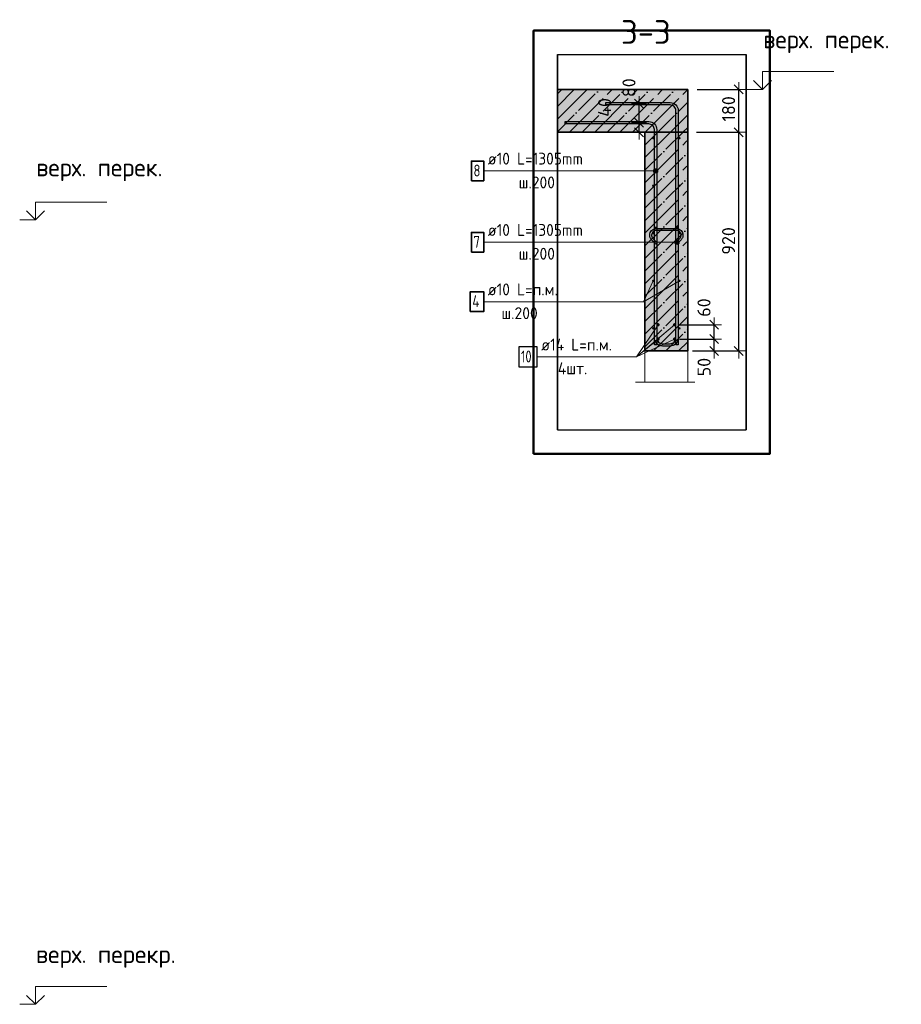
# Model space of a CAD drawing. Header units: millimetres. Extents: x -3026 to 47325, y -2839 to 55854.
# Tile 114 of 130: x 39815 to 43522, y 32916 to 37058. Entities that reach past the tile are written whole.
import ezdxf

# ---------------------------------------------------------------- set-up
doc = ezdxf.new("R2010")
doc.units = ezdxf.units.MM
doc.header["$PDMODE"] = 65
doc.linetypes.add('______11', pattern=[125, 100, -12.5, 0, -12.5])
doc.linetypes.add('______5', pattern=[275, 200, -25, 25, -25])
for name, color, linetype, lineweight in [('Standard', 7, 'Continuous', 25), ('Арм.стержн. Арматура края', 96, 'Continuous', 35), ('Арм.стержн. вертикальными 1', 22, 'Continuous', 35), ('Арм.стержн. Доп. арматура', 180, 'Continuous', 35), ('Арм.стержн.горизонт. 1', 180, 'Continuous', 35), ('Высотная отметки_ общее', 7, 'Continuous', 13), ('Размерная линия_ общее', 7, 'Continuous', 13)]:
    doc.layers.add(name, color=color, linetype=linetype, lineweight=lineweight)
doc.layers.add('Арм.стержн.Стяжки', color=7, linetype='Continuous', lineweight=35, true_color=0x501e0f)
doc.styles.add('ISOCPEUR', font='ISOCPEUR')
doc.dimstyles.new('DIMSTYLE_3', dxfattribs={"dimtxt": 55, "dimasz": 62.5, "dimexe": 0, "dimexo": 0, "dimgap": 27.5, "dimtad": 2, "dimdec": 0, "dimrnd": 5, "dimzin": 12, "dimdsep": 46, "dimtxsty": 'ISOCPEUR', "dimblk1": 'ALL_ML_STRICH', "dimblk2": 'ALL_ML_STRICH', "dimsah": 1, "dimcen": 0, "dimclrd": 7, "dimclre": 256, "dimclrt": 7, "dimadec": 0, "dimazin": 0, "dimtfac": 1, "dimtdec": 0, "dimtix": 1, "dimtmove": 2, "dimatfit": 3, "dimfxl": 0, "dimtzin": 0, "dimlwd": 0, "dimlwe": -3, "dimarcsym": 0})
doc.dimstyles.new('DIMSTYLE_8', dxfattribs={"dimtxt": 55, "dimasz": 62.5, "dimexe": 0, "dimexo": 0, "dimgap": 27.5, "dimtad": 2, "dimdec": 0, "dimrnd": 5, "dimzin": 12, "dimdsep": 46, "dimtxsty": 'ISOCPEUR', "dimblk1": 'ALL_ML_STRICH', "dimblk2": 'ALL_ML_STRICH', "dimsah": 1, "dimcen": 0, "dimclrd": 7, "dimclre": 256, "dimclrt": 7, "dimadec": 0, "dimazin": 0, "dimtfac": 1, "dimtdec": 0, "dimtix": 1, "dimtmove": 2, "dimatfit": 3, "dimfxl": 0, "dimtvp": 1.2, "dimtzin": 0, "dimlwd": 0, "dimlwe": -3, "dimarcsym": 0})

# ---------------------------------------------------------------- blocks, each defined once
blk = doc.blocks.new('COMPLEX_ELEVATIONDIM_8')
at = {"layer": 'Высотная отметки_ общее', "color": 7, "linetype": 'Continuous', "lineweight": 13, "transparency": 33554687}
for p, q in [((39881.2, 36215.9), (39881.2, 36290.9)), ((39881.2, 36290.9), (40181.2, 36290.9)), ((39881.2, 36215.9), (39843.7, 36253.4)), ((39881.2, 36215.9), (39918.7, 36253.4)), ((39881.2, 36215.9), (39881.2, 36215.9)), ((39881.2, 36215.9), (39881.2, 36215.9)), ((39881.2, 36215.9), (39881.2, 36215.9)), ((39881.2, 36215.9), (39881.2, 36215.9)), ((39881.2, 32915.9), (39881.2, 32990.9)), ((39881.2, 32990.9), (40181.2, 32990.9)), ((39881.2, 32915.9), (39843.7, 32953.4)), ((39881.2, 32915.9), (39918.7, 32953.4)), ((39881.2, 32915.9), (39815, 32915.9)), ((39881.2, 32915.9), (39881.2, 32915.9)), ((39881.2, 32915.9), (39881.2, 32915.9)), ((39881.2, 32915.9), (39881.2, 32915.9)), ((39881.2, 32915.9), (39881.2, 32915.9))]:
    blk.add_line(p, q, dxfattribs=at)
blk.add_lwpolyline([(39881.2, 36215.9), (39873.3, 36215.9), (39873.3, 36215.9), (39815, 36215.9)], dxfattribs=at)
at = {"layer": 'Высотная отметки_ общее', "color": 7, "linetype": 'Continuous', "lineweight": 13, "transparency": 33554687, "char_height": 75, "attachment_point": 7, "style": 'ISOCPEUR'}
for s, insert, width in [('\\W0.97;верх. перек.', (39884.6, 36378.8), 598.581), ('\\W0.98;верх. перекр.', (39883, 33069.2), 651.121)]:
    blk.add_mtext(s, dxfattribs=dict(at, insert=insert, width=width))
blk = doc.blocks.new('ALL_ML_STRICH')
at = {"color": 0, "linetype": 'ByBlock', "lineweight": -2}
for p, q in [((-1, 0), (0.5, 0)), ((-0.3, -0.3), (0.3, 0.3)), ((0, -0.5), (0, 0.5))]:
    blk.add_line(p, q, dxfattribs=at)
blk = doc.blocks.new('*D323')
at = {"layer": 'DEFPOINTS', "color": 7, "linetype": 'Continuous', "lineweight": 13, "transparency": 33554687}
for p in [(42419.9, 36624.5), (42416.7, 36584.5), (42419.2, 36584.5)]:
    blk.add_point(p, dxfattribs=at)
at = {"layer": 'Размерная линия_ общее', "color": 253, "linetype": 'Continuous', "lineweight": -2, "true_color": 0xa0a0a0, "transparency": 33554687}
for p, q in [((42419.2, 36624.5), (42419.2, 36624.5)), ((42419.2, 36584.5), (42419.2, 36584.5))]:
    blk.add_line(p, q, dxfattribs=at)
at = {"layer": 'Размерная линия_ общее', "color": 7, "linetype": 'Continuous', "lineweight": -2, "transparency": 33554687}
blk.add_line((42419.2, 36584.5), (42419.2, 36624.5), dxfattribs=at)
at = {"layer": 'Размерная линия_ общее', "color": 7, "linetype": 'Continuous', "lineweight": 13, "transparency": 33554687, "xscale": 62.5, "yscale": 62.5, "zscale": 62.5}
for p, rotation in [((42419.2, 36624.5), 90), ((42419.2, 36584.5), 270)]:
    blk.add_blockref('ALL_ML_STRICH', p, dxfattribs=dict(at, rotation=rotation))
at = {"layer": 'Размерная линия_ общее', "color": 7, "linetype": 'Continuous', "lineweight": 13, "transparency": 33554687, "insert": (42274.5, 36688.7), "char_height": 55, "width": 110, "attachment_point": 5, "rotation": 90, "style": 'ISOCPEUR'}
blk.add_mtext('\\A1;{40}', dxfattribs=at)
blk = doc.blocks.new('*D324')
at = {"layer": 'DEFPOINTS', "color": 7, "linetype": 'Continuous', "lineweight": 13, "transparency": 33554687}
for p in [(42419.9, 36704.5), (42419.2, 36624.5), (42419.9, 36624.5)]:
    blk.add_point(p, dxfattribs=at)
at = {"layer": 'Размерная линия_ общее', "color": 253, "linetype": 'Continuous', "lineweight": -2, "true_color": 0xa0a0a0, "transparency": 33554687}
for p, q in [((42419.2, 36704.5), (42419.2, 36704.5)), ((42419.2, 36624.5), (42419.2, 36624.5))]:
    blk.add_line(p, q, dxfattribs=at)
at = {"layer": 'Размерная линия_ общее', "color": 7, "linetype": 'Continuous', "lineweight": -2, "transparency": 33554687}
blk.add_line((42419.2, 36624.5), (42419.2, 36704.5), dxfattribs=at)
at = {"layer": 'Размерная линия_ общее', "color": 7, "linetype": 'Continuous', "lineweight": 13, "transparency": 33554687, "xscale": 62.5, "yscale": 62.5, "zscale": 62.5}
for p, rotation in [((42419.2, 36704.5), 90), ((42419.2, 36624.5), 270)]:
    blk.add_blockref('ALL_ML_STRICH', p, dxfattribs=dict(at, rotation=rotation))
at = {"layer": 'Размерная линия_ общее', "color": 7, "linetype": 'Continuous', "lineweight": 13, "transparency": 33554687, "insert": (42376.8, 36771.8), "char_height": 55, "width": 110, "attachment_point": 5, "rotation": 90, "style": 'ISOCPEUR'}
blk.add_mtext('\\A1;{80}', dxfattribs=at)
blk = doc.blocks.new('*D335')
at = {"layer": 'DEFPOINTS', "color": 7, "linetype": 'Continuous', "lineweight": 13, "transparency": 33554687}
for p in [(42568.9, 35714.5), (42623.9, 35664.5), (42735, 35664.5)]:
    blk.add_point(p, dxfattribs=at)
at = {"layer": 'Размерная линия_ общее', "color": 253, "linetype": 'Continuous', "lineweight": -2, "true_color": 0xa0a0a0, "transparency": 33554687}
for p, q in [((42588.9, 35714.5), (42735, 35714.5)), ((42643.9, 35664.5), (42735, 35664.5))]:
    blk.add_line(p, q, dxfattribs=at)
at = {"layer": 'Размерная линия_ общее', "color": 7, "linetype": 'Continuous', "lineweight": -2, "transparency": 33554687}
blk.add_line((42735, 35664.5), (42735, 35714.5), dxfattribs=at)
at = {"layer": 'Размерная линия_ общее', "color": 7, "linetype": 'Continuous', "lineweight": 13, "transparency": 33554687, "xscale": 62.5, "yscale": 62.5, "zscale": 62.5}
for p, rotation in [((42735, 35714.5), 90), ((42735, 35664.5), 270)]:
    blk.add_blockref('ALL_ML_STRICH', p, dxfattribs=dict(at, rotation=rotation))
at = {"layer": 'Размерная линия_ общее', "color": 7, "linetype": 'Continuous', "lineweight": 13, "transparency": 33554687, "insert": (42692.7, 35596.4), "char_height": 55, "width": 110, "attachment_point": 5, "rotation": 90, "style": 'ISOCPEUR'}
blk.add_mtext('\\A1;{50}', dxfattribs=at)
blk = doc.blocks.new('*D336')
at = {"layer": 'DEFPOINTS', "color": 7, "linetype": 'Continuous', "lineweight": 13, "transparency": 33554687}
for p in [(42568.9, 35774.5), (42568.9, 35714.5), (42735, 35714.5)]:
    blk.add_point(p, dxfattribs=at)
at = {"layer": 'Размерная линия_ общее', "color": 253, "linetype": 'Continuous', "lineweight": -2, "true_color": 0xa0a0a0, "transparency": 33554687}
for p, q in [((42588.9, 35774.5), (42735, 35774.5)), ((42588.9, 35714.5), (42735, 35714.5))]:
    blk.add_line(p, q, dxfattribs=at)
at = {"layer": 'Размерная линия_ общее', "color": 7, "linetype": 'Continuous', "lineweight": -2, "transparency": 33554687}
blk.add_line((42735, 35714.5), (42735, 35774.5), dxfattribs=at)
at = {"layer": 'Размерная линия_ общее', "color": 7, "linetype": 'Continuous', "lineweight": 13, "transparency": 33554687, "xscale": 62.5, "yscale": 62.5, "zscale": 62.5}
for p, rotation in [((42735, 35774.5), 90), ((42735, 35714.5), 270)]:
    blk.add_blockref('ALL_ML_STRICH', p, dxfattribs=dict(at, rotation=rotation))
at = {"layer": 'Размерная линия_ общее', "color": 7, "linetype": 'Continuous', "lineweight": 13, "transparency": 33554687, "insert": (42692.3, 35847), "char_height": 55, "width": 110, "attachment_point": 5, "rotation": 90, "style": 'ISOCPEUR'}
blk.add_mtext('\\A1;{60}', dxfattribs=at)
blk = doc.blocks.new('*D337')
at = {"layer": 'DEFPOINTS', "color": 7, "linetype": 'Continuous', "lineweight": 13, "transparency": 33554687}
for p in [(42640.1, 36584.5), (42673.9, 35664.5), (42838.1, 35664.5)]:
    blk.add_point(p, dxfattribs=at)
at = {"layer": 'Размерная линия_ общее', "color": 253, "linetype": 'Continuous', "lineweight": -2, "true_color": 0xa0a0a0, "transparency": 33554687}
for p, q in [((42660.1, 36584.5), (42838.1, 36584.5)), ((42693.9, 35664.5), (42838.1, 35664.5))]:
    blk.add_line(p, q, dxfattribs=at)
at = {"layer": 'Размерная линия_ общее', "color": 7, "linetype": 'Continuous', "lineweight": -2, "transparency": 33554687}
blk.add_line((42838.1, 35664.5), (42838.1, 36584.5), dxfattribs=at)
at = {"layer": 'Размерная линия_ общее', "color": 7, "linetype": 'Continuous', "lineweight": 13, "transparency": 33554687, "xscale": 62.5, "yscale": 62.5, "zscale": 62.5}
for p, rotation in [((42838.1, 36584.5), 90), ((42838.1, 35664.5), 270)]:
    blk.add_blockref('ALL_ML_STRICH', p, dxfattribs=dict(at, rotation=rotation))
at = {"layer": 'Размерная линия_ общее', "color": 7, "linetype": 'Continuous', "lineweight": 13, "transparency": 33554687, "insert": (42795.6, 36127.2), "char_height": 55, "width": 165, "attachment_point": 5, "rotation": 90, "style": 'ISOCPEUR'}
blk.add_mtext('\\A1;{920}', dxfattribs=at)
blk = doc.blocks.new('*D338')
at = {"layer": 'DEFPOINTS', "color": 7, "linetype": 'Continuous', "lineweight": 13, "transparency": 33554687}
for p in [(42644.2, 36764.5), (42640.1, 36584.5), (42838.1, 36584.5)]:
    blk.add_point(p, dxfattribs=at)
at = {"layer": 'Размерная линия_ общее', "color": 253, "linetype": 'Continuous', "lineweight": -2, "true_color": 0xa0a0a0, "transparency": 33554687}
for p, q in [((42664.2, 36764.5), (42838.1, 36764.5)), ((42660.1, 36584.5), (42838.1, 36584.5))]:
    blk.add_line(p, q, dxfattribs=at)
at = {"layer": 'Размерная линия_ общее', "color": 7, "linetype": 'Continuous', "lineweight": -2, "transparency": 33554687}
blk.add_line((42838.1, 36584.5), (42838.1, 36764.5), dxfattribs=at)
at = {"layer": 'Размерная линия_ общее', "color": 7, "linetype": 'Continuous', "lineweight": 13, "transparency": 33554687, "xscale": 62.5, "yscale": 62.5, "zscale": 62.5}
for p, rotation in [((42838.1, 36764.5), 90), ((42838.1, 36584.5), 270)]:
    blk.add_blockref('ALL_ML_STRICH', p, dxfattribs=dict(at, rotation=rotation))
at = {"layer": 'Размерная линия_ общее', "color": 7, "linetype": 'Continuous', "lineweight": 13, "transparency": 33554687, "insert": (42795.6, 36682.7), "char_height": 55, "width": 165, "attachment_point": 5, "rotation": 90, "style": 'ISOCPEUR'}
blk.add_mtext('\\A1;{180}', dxfattribs=at)
blk = doc.blocks.new('COMPLEX_ELEVATIONDIM_9')
at = {"layer": 'Высотная отметки_ общее', "color": 7, "linetype": 'Continuous', "lineweight": 13, "transparency": 33554687}
for p, q in [((42938.1, 36764.5), (42938.1, 36839.5)), ((42938.1, 36839.5), (43238.1, 36839.5)), ((42938.1, 36764.5), (42900.6, 36802)), ((42938.1, 36764.5), (42975.6, 36802)), ((42938.1, 36764.5), (42871.9, 36764.5)), ((42938.1, 36764.5), (42938.1, 36764.5)), ((42938.1, 36764.5), (42938.1, 36764.5)), ((42938.1, 36764.5), (42938.1, 36764.5)), ((42938.1, 36764.5), (42938.1, 36764.5))]:
    blk.add_line(p, q, dxfattribs=at)
at = {"layer": 'Высотная отметки_ общее', "color": 7, "linetype": 'Continuous', "lineweight": 13, "transparency": 33554687, "insert": (42941.5, 36917.3), "char_height": 75, "width": 598.581, "attachment_point": 7, "style": 'ISOCPEUR'}
blk.add_mtext('\\W0.97;верх. перек.', dxfattribs=at)

msp = doc.modelspace()

# ---------------------------------------------------------------- hatches: boundary and pattern name
at = {"layer": 'Standard', "linetype": 'Continuous', "lineweight": -3, "transparency": 33554687}
for color, points in [(9, [(42623.9, 36584.5), (42623.9, 36764.5), (42075.9, 36764.5), (42075.9, 36584.5)]), (7, [(42623.9, 36584.5), (42443.9, 36584.5), (42443.9, 35664.5), (42623.9, 35664.5)])]:
    msp.add_hatch(color=color, dxfattribs=at).paths.add_polyline_path(points)
at = {"layer": 'Арм.стержн. вертикальными 1', "linetype": 'Continuous', "lineweight": 13, "transparency": 33554687}
for points in [[(42480.9, 36417), (42480.9, 36426.3), (42479.5, 36421.6)], [(42480.9, 36426.3), (42484.2, 36413.6), (42484.2, 36429.7)], [(42480.9, 36426.3), (42480.9, 36417), (42484.2, 36413.6)], [(42484.2, 36429.7), (42488.9, 36412.3), (42488.9, 36431)], [(42484.2, 36429.7), (42484.2, 36413.6), (42488.9, 36412.3)], [(42488.9, 36431), (42488.9, 36412.3), (42493.6, 36413.6)], [(42488.9, 36431), (42493.6, 36413.6), (42493.6, 36429.7)], [(42493.6, 36429.7), (42493.6, 36413.6), (42497, 36417)], [(42493.6, 36429.7), (42497, 36417), (42497, 36426.3)], [(42497, 36426.3), (42497, 36417), (42498.3, 36421.6)], [(42570.9, 36117), (42570.9, 36126.3), (42569.5, 36121.6)], [(42570.9, 36126.3), (42574.2, 36113.6), (42574.2, 36129.7)], [(42570.9, 36126.3), (42570.9, 36117), (42574.2, 36113.6)], [(42574.2, 36129.7), (42578.9, 36112.3), (42578.9, 36131)], [(42574.2, 36129.7), (42574.2, 36113.6), (42578.9, 36112.3)], [(42578.9, 36131), (42578.9, 36112.3), (42583.6, 36113.6)], [(42578.9, 36131), (42583.6, 36113.6), (42583.6, 36129.7)], [(42583.6, 36129.7), (42583.6, 36113.6), (42587, 36117)], [(42583.6, 36129.7), (42587, 36117), (42587, 36126.3)], [(42587, 36126.3), (42587, 36117), (42588.3, 36121.6)]]:
    msp.add_hatch(color=7, dxfattribs=at).paths.add_polyline_path(points)
at = {"layer": 'Арм.стержн. Доп. арматура', "linetype": 'Continuous', "lineweight": 50, "transparency": 33554687}
for points in [[(42505.9, 35774.5), (42505.4, 35777.2), (42503.9, 35779.4), (42501.6, 35780.9), (42498.9, 35781.5), (42496.2, 35780.9), (42494, 35779.4), (42492.4, 35777.2), (42491.9, 35774.5), (42492.4, 35771.8), (42494, 35769.5), (42496.2, 35768), (42498.9, 35767.5), (42501.6, 35768), (42503.9, 35769.5), (42505.4, 35771.8)], [(42575.9, 35774.5), (42575.4, 35777.2), (42573.9, 35779.4), (42571.6, 35780.9), (42568.9, 35781.5), (42566.2, 35780.9), (42564, 35779.4), (42562.4, 35777.2), (42561.9, 35774.5), (42562.4, 35771.8), (42564, 35769.5), (42566.2, 35768), (42568.9, 35767.5), (42571.6, 35768), (42573.9, 35769.5), (42575.4, 35771.8)], [(42505.9, 35714.5), (42505.4, 35717.2), (42503.9, 35719.4), (42501.6, 35720.9), (42498.9, 35721.5), (42496.2, 35720.9), (42494, 35719.4), (42492.4, 35717.2), (42491.9, 35714.5), (42492.4, 35711.8), (42494, 35709.5), (42496.2, 35708), (42498.9, 35707.5), (42501.6, 35708), (42503.9, 35709.5), (42505.4, 35711.8)], [(42575.9, 35714.5), (42575.4, 35717.2), (42573.9, 35719.4), (42571.6, 35720.9), (42568.9, 35721.5), (42566.2, 35720.9), (42564, 35719.4), (42562.4, 35717.2), (42561.9, 35714.5), (42562.4, 35711.8), (42564, 35709.5), (42566.2, 35708), (42568.9, 35707.5), (42571.6, 35708), (42573.9, 35709.5), (42575.4, 35711.8)]]:
    msp.add_hatch(color=7, dxfattribs=at).paths.add_polyline_path(points)
at = {"layer": 'Арм.стержн.горизонт. 1', "linetype": 'Continuous', "lineweight": 50, "transparency": 33554687}
for points in [[(42483.9, 36559.5), (42483.5, 36561.4), (42482.4, 36563), (42480.8, 36564.1), (42478.9, 36564.5), (42477, 36564.1), (42475.4, 36563), (42474.3, 36561.4), (42473.9, 36559.5), (42474.3, 36557.6), (42475.4, 36555.9), (42477, 36554.9), (42478.9, 36554.5), (42480.8, 36554.9), (42482.4, 36555.9), (42483.5, 36557.6)], [(42593.9, 36559.5), (42593.5, 36561.4), (42592.4, 36563), (42590.8, 36564.1), (42588.9, 36564.5), (42587, 36564.1), (42585.4, 36563), (42584.3, 36561.4), (42583.9, 36559.5), (42584.3, 36557.6), (42585.4, 36555.9), (42587, 36554.9), (42588.9, 36554.5), (42590.8, 36554.9), (42592.4, 36555.9), (42593.5, 36557.6)], [(42483.9, 36359.5), (42483.5, 36361.4), (42482.4, 36363), (42480.8, 36364.1), (42478.9, 36364.5), (42477, 36364.1), (42475.4, 36363), (42474.3, 36361.4), (42473.9, 36359.5), (42474.3, 36357.6), (42475.4, 36355.9), (42477, 36354.9), (42478.9, 36354.5), (42480.8, 36354.9), (42482.4, 36355.9), (42483.5, 36357.6)], [(42593.9, 36359.5), (42593.5, 36361.4), (42592.4, 36363), (42590.8, 36364.1), (42588.9, 36364.5), (42587, 36364.1), (42585.4, 36363), (42584.3, 36361.4), (42583.9, 36359.5), (42584.3, 36357.6), (42585.4, 36355.9), (42587, 36354.9), (42588.9, 36354.5), (42590.8, 36354.9), (42592.4, 36355.9), (42593.5, 36357.6)], [(42483.9, 36159.5), (42483.5, 36161.4), (42482.4, 36163), (42480.8, 36164.1), (42478.9, 36164.5), (42477, 36164.1), (42475.4, 36163), (42474.3, 36161.4), (42473.9, 36159.5), (42474.3, 36157.6), (42475.4, 36155.9), (42477, 36154.9), (42478.9, 36154.5), (42480.8, 36154.9), (42482.4, 36155.9), (42483.5, 36157.6)], [(42593.9, 36159.5), (42593.5, 36161.4), (42592.4, 36163), (42590.8, 36164.1), (42588.9, 36164.5), (42587, 36164.1), (42585.4, 36163), (42584.3, 36161.4), (42583.9, 36159.5), (42584.3, 36157.6), (42585.4, 36155.9), (42587, 36154.9), (42588.9, 36154.5), (42590.8, 36154.9), (42592.4, 36155.9), (42593.5, 36157.6)], [(42483.9, 35959.5), (42483.5, 35961.4), (42482.4, 35963), (42480.8, 35964.1), (42478.9, 35964.5), (42477, 35964.1), (42475.4, 35963), (42474.3, 35961.4), (42473.9, 35959.5), (42474.3, 35957.6), (42475.4, 35955.9), (42477, 35954.9), (42478.9, 35954.5), (42480.8, 35954.9), (42482.4, 35955.9), (42483.5, 35957.6)], [(42593.9, 35959.5), (42593.5, 35961.4), (42592.4, 35963), (42590.8, 35964.1), (42588.9, 35964.5), (42587, 35964.1), (42585.4, 35963), (42584.3, 35961.4), (42583.9, 35959.5), (42584.3, 35957.6), (42585.4, 35955.9), (42587, 35954.9), (42588.9, 35954.5), (42590.8, 35954.9), (42592.4, 35955.9), (42593.5, 35957.6)], [(42483.9, 35759.5), (42483.5, 35761.4), (42482.4, 35763), (42480.8, 35764.1), (42478.9, 35764.5), (42477, 35764.1), (42475.4, 35763), (42474.3, 35761.4), (42473.9, 35759.5), (42474.3, 35757.6), (42475.4, 35755.9), (42477, 35754.9), (42478.9, 35754.5), (42480.8, 35754.9), (42482.4, 35755.9), (42483.5, 35757.6)], [(42593.9, 35759.5), (42593.5, 35761.4), (42592.4, 35763), (42590.8, 35764.1), (42588.9, 35764.5), (42587, 35764.1), (42585.4, 35763), (42584.3, 35761.4), (42583.9, 35759.5), (42584.3, 35757.6), (42585.4, 35755.9), (42587, 35754.9), (42588.9, 35754.5), (42590.8, 35754.9), (42592.4, 35755.9), (42593.5, 35757.6)]]:
    msp.add_hatch(color=4, dxfattribs=at).paths.add_polyline_path(points)

# ---------------------------------------------------------------- linework, layer by layer
at = {"layer": 'Standard', "color": 52, "linetype": 'Continuous', "lineweight": -3, "transparency": 33554687}
for p, q in [((42075.9, 36912.1), (42869.6, 36912.1)), ((42075.9, 36912.1), (42869.6, 36912.1)), ((42075.9, 35332.1), (42075.9, 36912.1)), ((42075.9, 36912.1), (42075.9, 35332.1)), ((42869.6, 35332.1), (42869.6, 36912.1)), ((42869.6, 36912.1), (42869.6, 35332.1)), ((42075.9, 35332.1), (42869.6, 35332.1)), ((42075.9, 35332.1), (42869.6, 35332.1))]:
    msp.add_line(p, q, dxfattribs=at)
at = {"layer": 'Standard', "color": 7, "linetype": 'Continuous', "lineweight": 25, "transparency": 33554687}
for p, q in [((42075.9, 36534.5), (42075.9, 36814.5)), ((42623.9, 36584.5), (42443.9, 36584.5)), ((42443.9, 36584.5), (42623.9, 36584.5))]:
    msp.add_line(p, q, dxfattribs=at)
at = {"layer": 'Standard', "color": 253, "linetype": '______11', "lineweight": -3, "true_color": 0xababab, "transparency": 33554687}
for p, q in [((42075.9, 36692.9), (42147.5, 36764.5)), ((42075.9, 36586.8), (42253.5, 36764.5)), ((42179.6, 36584.5), (42359.6, 36764.5)), ((42285.7, 36584.5), (42465.7, 36764.5)), ((42391.7, 36584.5), (42571.7, 36764.5)), ((42497.8, 36584.5), (42623.9, 36710.6)), ((42443.9, 36424.5), (42603.9, 36584.5)), ((42443.9, 36530.6), (42497.8, 36584.5)), ((42603.9, 36584.5), (42623.9, 36604.5)), ((42443.9, 36318.4), (42623.9, 36498.4)), ((42443.9, 36212.4), (42623.9, 36392.4)), ((42443.9, 36106.3), (42623.9, 36286.3)), ((42443.9, 36000.3), (42623.9, 36180.3)), ((42443.9, 35894.2), (42623.9, 36074.2)), ((42443.9, 35788.1), (42623.9, 35968.1)), ((42443.9, 35682.1), (42623.9, 35862.1)), ((42532.4, 35664.5), (42623.9, 35756))]:
    msp.add_line(p, q, dxfattribs=at)
at = {"layer": 'Standard', "color": 253, "linetype": '______5', "lineweight": -3, "true_color": 0xababab, "transparency": 33554687}
for p, q in [((42075.9, 36745.9), (42094.4, 36764.5)), ((42075.9, 36639.8), (42200.5, 36764.5)), ((42126.6, 36584.5), (42306.6, 36764.5)), ((42232.6, 36584.5), (42412.6, 36764.5)), ((42338.7, 36584.5), (42518.7, 36764.5)), ((42444.8, 36584.5), (42623.9, 36763.6)), ((42550.8, 36584.5), (42623.9, 36657.5)), ((42443.9, 36477.5), (42550.8, 36584.5)), ((42443.9, 36583.6), (42444.8, 36584.5)), ((42443.9, 36371.5), (42623.9, 36551.5)), ((42443.9, 36265.4), (42623.9, 36445.4)), ((42443.9, 36159.4), (42623.9, 36339.4)), ((42443.9, 36053.3), (42623.9, 36233.3)), ((42443.9, 35947.2), (42623.9, 36127.2)), ((42443.9, 35841.2), (42623.9, 36021.2)), ((42443.9, 35735.1), (42623.9, 35915.1)), ((42479.4, 35664.5), (42623.9, 35809)), ((42585.4, 35664.5), (42623.9, 35703))]:
    msp.add_line(p, q, dxfattribs=at)
at = {"layer": 'Standard', "color": 7, "linetype": 'Continuous', "lineweight": 35, "transparency": 33554687}
for p, q in [((42623.9, 36764.5), (42075.9, 36764.5)), ((42623.9, 36584.5), (42623.9, 36764.5)), ((42075.9, 36584.5), (42443.9, 36584.5)), ((42443.9, 36584.5), (42443.9, 35664.5)), ((42623.9, 35664.5), (42623.9, 36584.5)), ((42443.9, 35664.5), (42623.9, 35664.5))]:
    msp.add_line(p, q, dxfattribs=at)
at = {"layer": 'Standard', "color": 7, "linetype": 'Continuous', "lineweight": 13, "transparency": 33554687}
for p, q in [((42438.3, 35871.6), (42588.9, 35959.5)), ((42403.9, 35532.7), (42653.9, 35532.7))]:
    msp.add_line(p, q, dxfattribs=at)
at = {"layer": 'Standard', "color": 7, "linetype": 'Continuous', "lineweight": 50, "transparency": 33554687}
msp.add_lwpolyline([(41975.9, 35232.1), (42969.6, 35232.1), (42969.6, 37012.1), (41975.9, 37012.1), (41975.9, 35232.1)], dxfattribs=at)
at = {"layer": 'Standard', "color": 7, "linetype": 'Continuous', "lineweight": 13, "transparency": 33554687}
msp.add_lwpolyline([(42443.9, 35664.5), (42623.9, 35664.5), (42623.9, 35532.7), (42443.9, 35532.7), (42443.9, 35664.5)], close=True, dxfattribs=at)
at = {"layer": 'Арм.стержн. Арматура края', "color": 4, "linetype": 'Continuous', "lineweight": 25, "transparency": 33554687}
msp.add_lwpolyline([(42583.9, 36184.5), (42583.9, 35717.8), (42583.1, 35711.7), (42581, 35705.4), (42577.7, 35699.5), (42573.7, 35694.7), (42568.9, 35690.7), (42563, 35687.4), (42556.7, 35685.3), (42550.6, 35684.5), (42517.3, 35684.5), (42511.2, 35685.3), (42504.8, 35687.4), (42499, 35690.7), (42494.2, 35694.7), (42490.1, 35699.5), (42486.9, 35705.4), (42484.8, 35711.7), (42483.9, 35717.8), (42483.9, 36184.5), (42493.9, 36184.5), (42493.9, 35718.5), (42494.5, 35714), (42496.1, 35709.4), (42498.4, 35705.2), (42501.3, 35701.8), (42504.7, 35699), (42508.9, 35696.6), (42513.4, 35695.1), (42518, 35694.5), (42549.9, 35694.5), (42554.4, 35695.1), (42559, 35696.6), (42563.2, 35699), (42566.6, 35701.8), (42569.4, 35705.2), (42571.8, 35709.4), (42573.3, 35714), (42573.9, 35718.5), (42573.9, 36184.5), (42583.9, 36184.5)], dxfattribs=at)
at = {"layer": 'Арм.стержн. вертикальными 1', "color": 7, "linetype": 'Continuous', "lineweight": 13, "transparency": 33554687}
for p, q in [((41766.3, 36421.6), (42352.3, 36421.6)), ((42352.3, 36421.6), (42488.9, 36421.6)), ((42479.5, 36421.6), (42479.5, 36421.6)), ((42488.9, 36431), (42488.9, 36431)), ((42488.9, 36412.3), (42488.9, 36412.3)), ((42498.3, 36421.6), (42498.3, 36421.6)), ((41766.3, 36121.6), (42352.3, 36121.6)), ((42352.3, 36121.6), (42578.9, 36121.6)), ((42569.5, 36121.6), (42569.5, 36121.6)), ((42578.9, 36131), (42578.9, 36131)), ((42588.3, 36121.6), (42588.3, 36121.6)), ((42578.9, 36112.3), (42578.9, 36112.3))]:
    msp.add_line(p, q, dxfattribs=at)
at = {"layer": 'Арм.стержн. вертикальными 1', "color": 4, "linetype": 'Continuous', "lineweight": 25, "transparency": 33554687}
for points in [[(42573.9, 35689.5), (42573.9, 36675.4), (42573.3, 36680), (42571.8, 36684.5), (42569.4, 36688.7), (42566.6, 36692.1), (42563.2, 36695), (42559, 36697.3), (42554.4, 36698.8), (42549.9, 36699.5), (42278.9, 36699.5), (42278.9, 36709.5), (42550.6, 36709.5), (42556.7, 36708.6), (42563, 36706.5), (42568.9, 36703.3), (42573.7, 36699.2), (42577.7, 36694.4), (42581, 36688.6), (42583.1, 36682.2), (42583.9, 36676.1), (42583.9, 35689.5), (42573.9, 35689.5)], [(42483.9, 35689.5), (42483.9, 36595.4), (42483.3, 36600), (42481.8, 36604.5), (42479.4, 36608.7), (42476.6, 36612.1), (42473.2, 36615), (42469, 36617.3), (42464.4, 36618.8), (42459.9, 36619.5), (42108.9, 36619.5), (42108.9, 36629.5), (42460.6, 36629.5), (42466.7, 36628.6), (42473, 36626.5), (42478.9, 36623.3), (42483.7, 36619.2), (42487.7, 36614.4), (42491, 36608.6), (42493.1, 36602.2), (42493.9, 36596.1), (42493.9, 35689.5), (42483.9, 35689.5)]]:
    msp.add_lwpolyline(points, dxfattribs=at)
at = {"layer": 'Арм.стержн. вертикальными 1', "color": 7, "linetype": 'Continuous', "lineweight": 35, "transparency": 33554687}
for points in [[(41714.7, 36380), (41766.3, 36380), (41766.3, 36463.3), (41714.7, 36463.3), (41714.7, 36380)], [(41714.7, 36080), (41766.3, 36080), (41766.3, 36163.3), (41714.7, 36163.3), (41714.7, 36080)]]:
    msp.add_lwpolyline(points, dxfattribs=at)
at = {"layer": 'Арм.стержн. вертикальными 1', "color": 7, "linetype": 'Continuous', "lineweight": 13, "transparency": 33554687}
for centre in [(42488.9, 36421.6), (42578.9, 36121.6)]:
    msp.add_circle(centre, 9.37, dxfattribs=at)
at = {"layer": 'Арм.стержн. Доп. арматура', "color": 7, "linetype": 'Continuous', "lineweight": 13, "transparency": 33554687}
for p, q in [((42409.1, 35639.3), (42498.9, 35774.5)), ((42409.1, 35639.3), (42568.9, 35774.5)), ((42409.1, 35639.3), (42498.9, 35714.5)), ((42409.1, 35639.3), (42568.9, 35714.5)), ((41991.1, 35639.3), (42409.1, 35639.3)), ((41991.1, 35639.3), (42409.1, 35639.3))]:
    msp.add_line(p, q, dxfattribs=at)
at = {"layer": 'Арм.стержн. Доп. арматура', "color": 7, "linetype": 'Continuous', "lineweight": 25, "transparency": 33554687}
msp.add_lwpolyline([(41914.4, 35597.7), (41991.1, 35597.7), (41991.1, 35681), (41914.4, 35681), (41914.4, 35597.7)], dxfattribs=at)
msp.add_lwpolyline([(41914.4, 35597.7), (41991.1, 35597.7), (41991.1, 35681), (41914.4, 35681), (41914.4, 35597.7)], dxfattribs=at)
msp.add_lwpolyline([(41914.4, 35597.7), (41991.1, 35597.7), (41991.1, 35681), (41914.4, 35681), (41914.4, 35597.7)], dxfattribs=at)
msp.add_lwpolyline([(41914.4, 35597.7), (41991.1, 35597.7), (41991.1, 35681), (41914.4, 35681), (41914.4, 35597.7)], dxfattribs=at)
at = {"layer": 'Арм.стержн.горизонт. 1', "color": 7, "linetype": 'Continuous', "lineweight": 13, "transparency": 33554687}
for p, q in [((42438.3, 35871.6), (42478.9, 35959.5)), ((41766.3, 35871.6), (42438.3, 35871.6))]:
    msp.add_line(p, q, dxfattribs=at)
at = {"layer": 'Арм.стержн.горизонт. 1', "color": 7, "linetype": 'Continuous', "lineweight": 35, "transparency": 33554687}
msp.add_lwpolyline([(41709.7, 35830), (41766.3, 35830), (41766.3, 35913.3), (41709.7, 35913.3), (41709.7, 35830)], dxfattribs=at)
at = {"layer": 'Арм.стержн.Стяжки', "color": 40, "linetype": 'Continuous', "lineweight": 25, "transparency": 33554687}
msp.add_lwpolyline([(42572.5, 36119.7), (42590.4, 36137.6), (42591.6, 36139), (42592.7, 36140.5), (42593.6, 36142.2), (42594.4, 36143.8), (42595, 36145.5), (42595.5, 36147.4), (42595.8, 36149.2), (42595.9, 36151.1), (42595.9, 36152.2), (42595.4, 36155.9), (42594.2, 36159.5), (42592.4, 36162.9), (42590.1, 36165.6), (42587.3, 36167.9), (42584, 36169.8), (42580.3, 36171), (42576.7, 36171.5), (42491.2, 36171.5), (42487.6, 36171), (42483.9, 36169.8), (42480.5, 36167.9), (42477.8, 36165.6), (42475.5, 36162.9), (42473.7, 36159.5), (42472.4, 36155.9), (42471.9, 36152.2), (42471.9, 36151.1), (42472.1, 36149.2), (42472.4, 36147.4), (42472.8, 36145.5), (42473.5, 36143.8), (42474.2, 36142.2), (42475.2, 36140.5), (42476.3, 36139), (42477.5, 36137.6), (42495.4, 36119.7), (42489.7, 36114.1), (42471.7, 36132.1), (42470, 36134.1), (42468.5, 36136.2), (42467.2, 36138.4), (42466.1, 36140.8), (42465.2, 36143.2), (42464.5, 36145.7), (42464.1, 36148.3), (42463.9, 36150.8), (42463.9, 36152.8), (42464.6, 36157.7), (42466.3, 36162.8), (42468.9, 36167.4), (42472.1, 36171.3), (42476, 36174.5), (42480.7, 36177.1), (42485.7, 36178.8), (42490.6, 36179.5), (42577.3, 36179.5), (42582.1, 36178.8), (42587.2, 36177.1), (42591.9, 36174.5), (42595.8, 36171.3), (42599, 36167.4), (42601.6, 36162.8), (42603.3, 36157.7), (42603.9, 36152.8), (42603.9, 36150.8), (42603.8, 36148.3), (42603.3, 36145.7), (42602.7, 36143.2), (42601.8, 36140.8), (42600.7, 36138.4), (42599.4, 36136.2), (42597.9, 36134.1), (42596.2, 36132.1), (42578.2, 36114.1), (42572.5, 36119.7)], dxfattribs=at)

# ---------------------------------------------------------------- block references
at = {"layer": 'Высотная отметки_ общее', "color": 7, "linetype": 'Continuous', "lineweight": 13, "transparency": 33554687}
for name in ['COMPLEX_ELEVATIONDIM_9', 'COMPLEX_ELEVATIONDIM_8']:
    msp.add_blockref(name, (0, 0), dxfattribs=at)

# ---------------------------------------------------------------- texts
at = {"layer": 'Standard', "color": 7, "linetype": 'Continuous', "lineweight": 13, "transparency": 33554687, "insert": (42343.5, 36956.1), "char_height": 100, "width": 255.652, "attachment_point": 7, "style": 'ISOCPEUR'}
msp.add_mtext('\\A1;{\\fISOCPEUR|i0|b0;\\H100.000000;\\W1.000000;\\C7;3-3}\\P', dxfattribs=at)
at = {"layer": 'Арм.стержн. вертикальными 1', "color": 7, "linetype": 'Continuous', "lineweight": 25, "transparency": 33554687, "char_height": 50, "attachment_point": 7, "style": 'ISOCPEUR'}
for s, insert, width in [('\\W0.94;ø10 L=1305mm ', (41783, 36448.3), 478.268), ('\\W0.78;8', (41723, 36398.3), 54.401), ('\\W0.95;ш.200 ', (41913, 36348.3), 218.666), ('\\W0.94;ø10 L=1305mm ', (41783, 36148.3), 478.268), ('\\W0.78;7', (41723, 36098.3), 54.401), ('\\W0.95;ш.200 ', (41913, 36048.3), 218.666)]:
    msp.add_mtext(s, dxfattribs=dict(at, insert=insert, width=width))
at = {"layer": 'Арм.стержн. Доп. арматура', "color": 7, "linetype": 'Continuous', "lineweight": 25, "transparency": 33554687, "char_height": 50, "attachment_point": 7, "style": 'ISOCPEUR'}
for s, insert, width in [('\\W0.94;ø14 L=п.м.', (42007.7, 35666), 338.338), ('\\W0.75;10', (41922.7, 35616), 78.713), ('\\W0.75;10', (41922.7, 35616), 78.713), ('\\W0.75;10', (41922.7, 35616), 78.713), ('\\W0.75;10', (41922.7, 35616), 78.713), ('\\W0.95;4шт. ', (42077.7, 35566), 198.596)]:
    msp.add_mtext(s, dxfattribs=dict(at, insert=insert, width=width))
at = {"layer": 'Арм.стержн.горизонт. 1', "color": 7, "linetype": 'Continuous', "lineweight": 25, "transparency": 33554687, "char_height": 50, "attachment_point": 7, "style": 'ISOCPEUR'}
for s, insert, width in [('\\W0.94;ø10 L=п.м.', (41783, 35898.3), 333.305), ('\\W0.80;4', (41718, 35848.3), 59.972), ('\\W0.95;ш.200 ', (41840.5, 35798.3), 218.666)]:
    msp.add_mtext(s, dxfattribs=dict(at, insert=insert, width=width))

# ---------------------------------------------------------------- dimensions: what is measured, and where the dimension line sits
at = {"layer": 'Размерная линия_ общее', "color": 7, "linetype": 'Continuous', "lineweight": 13, "transparency": 33554687}
for base, p1, p2, dimstyle, picture, middle in [((42419.2, 36704.5), (42419.2, 36624.5), (42419.2, 36704.5), 'DIMSTYLE_8', '*D324', (42376.8, 36771.8)), ((42838.1, 36764.5), (42660.1, 36584.5), (42664.2, 36764.5), 'DIMSTYLE_3', '*D338', (42795.6, 36682.7)), ((42419.2, 36624.5), (42419.2, 36584.5), (42419.2, 36624.5), 'DIMSTYLE_8', '*D323', (42274.5, 36688.7)), ((42838.1, 36584.5), (42693.9, 35664.5), (42660.1, 36584.5), 'DIMSTYLE_3', '*D337', (42795.6, 36127.2)), ((42735, 35774.5), (42588.9, 35714.5), (42588.9, 35774.5), 'DIMSTYLE_8', '*D336', (42692.3, 35847)), ((42735, 35714.5), (42643.9, 35664.5), (42588.9, 35714.5), 'DIMSTYLE_8', '*D335', (42692.7, 35596.4))]:
    dim = msp.add_linear_dim(base=base, p1=p1, p2=p2, angle=90, dimstyle=dimstyle, override={"dimpost": '<>', "dimclrd": 7, "dimclre": 253, "dimclrt": 7, "dimlwd": 0, "dimlwe": 65533}, dxfattribs=at)
    dim.commit()
    dim.dimension.update_dxf_attribs({"geometry": picture, "text_midpoint": middle, "dimtype": 160})

doc.saveas('drawing.dxf')
